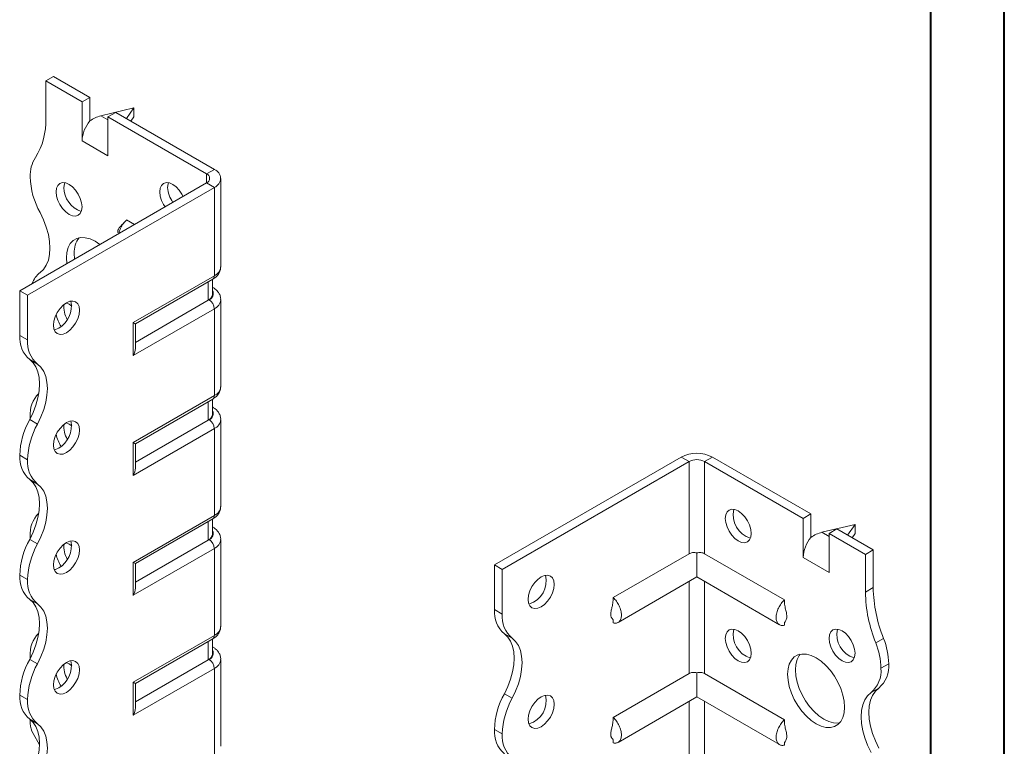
# Model space of a CAD drawing. Header units: millimetres. Extents: x 0 to 210, y 0 to 297.
# Tile 4 of 6: x 143 to 210, y 99 to 149. Entities that reach past the tile are written whole.
import ezdxf

# ---------------------------------------------------------------- set-up
doc = ezdxf.new("R2010")
doc.units = ezdxf.units.MM

msp = doc.modelspace()

# ---------------------------------------------------------------- linework, layer by layer
at = {"color": 7, "linetype": 'Continuous', "lineweight": 40}
for p, q in [((210.079, 0.215), (210.079, 297.215)), ((205.079, 5.215), (205.079, 292.215))]:
    msp.add_line(p, q, dxfattribs=at)
at = {"color": 7, "linetype": 'Continuous', "lineweight": 15}
for p, q in [((144.75, 144.54), (145.281, 144.846)), ((144.75, 144.54), (144.75, 141.976)), ((147.225, 143.111), (144.75, 144.54)), ((147.755, 143.417), (145.281, 144.846)), ((147.755, 143.417), (147.225, 143.111)), ((147.225, 140.457), (147.225, 143.111)), ((147.755, 141.824), (147.755, 143.417)), ((150.761, 142.703), (148.507, 142.167)), ((148.993, 142.09), (149.523, 142.397)), ((156.241, 138.519), (149.523, 142.397)), ((150.245, 141.98), (150.761, 142.703)), ((150.761, 142.703), (150.761, 142.09)), ((148.507, 142.167), (148.993, 141.886)), ((148.993, 139.437), (148.993, 142.09)), ((155.71, 138.213), (148.993, 142.09)), ((150.761, 142.09), (150.555, 141.801)), ((147.225, 140.457), (148.993, 139.437)), ((155.71, 138.213), (156.241, 138.519)), ((142.983, 130.253), (155.71, 137.6)), ((155.71, 138.213), (155.71, 137.6)), ((155.71, 137.6), (156.241, 137.294)), ((156.68, 131.884), (156.68, 137.906)), ((143.513, 129.946), (156.241, 137.294)), ((156.241, 131.272), (156.241, 137.294)), ((150.801, 134.766), (150.266, 135.075)), ((146.695, 132.802), (146.722, 132.411)), ((150.715, 128.082), (156.241, 131.272)), ((150.861, 127.997), (156.137, 131.043)), ((155.821, 129.601), (155.821, 130.861)), ((156.114, 130.009), (156.114, 131.03)), ((143.513, 129.946), (142.983, 130.253)), ((142.983, 127.211), (142.983, 130.253)), ((156.137, 130.48), (156.114, 130.493)), ((156.137, 130.48), (156.114, 130.491)), ((143.513, 126.905), (143.513, 129.946)), ((155.821, 129.601), (150.861, 126.738)), ((155.887, 129.639), (155.821, 129.601)), ((156.68, 123.719), (156.68, 129.639)), ((156.241, 129.027), (150.715, 125.836)), ((156.241, 123.107), (156.241, 129.027)), ((150.715, 125.836), (150.715, 128.082)), ((150.861, 126.329), (150.861, 127.997)), ((142.983, 127.211), (143.513, 126.905)), ((144.188, 125.253), (143.658, 125.56)), ((150.715, 119.917), (156.241, 123.107)), ((150.861, 119.832), (156.137, 122.878)), ((156.114, 121.844), (156.114, 122.864)), ((155.821, 121.435), (155.821, 122.695)), ((156.137, 122.315), (156.114, 122.328)), ((156.137, 122.315), (156.114, 122.326)), ((143.658, 121.477), (144.188, 121.17)), ((143.69, 121.676), (143.692, 121.542)), ((155.887, 121.474), (155.821, 121.435)), ((156.68, 115.554), (156.68, 121.474)), ((156.241, 120.861), (150.715, 117.671)), ((155.821, 121.435), (150.861, 118.572)), ((156.241, 114.941), (156.241, 120.861)), ((150.715, 117.671), (150.715, 119.917)), ((150.861, 118.164), (150.861, 119.832)), ((143.513, 118.739), (142.983, 119.045)), ((142.983, 119.045), (143.513, 118.739)), ((142.983, 119.045), (142.983, 119.045)), ((175.333, 111.577), (188.061, 118.925)), ((188.591, 118.619), (188.061, 118.925)), ((189.652, 118.619), (190.182, 118.925)), ((190.182, 118.925), (196.899, 115.047)), ((143.513, 118.739), (143.513, 118.739)), ((175.863, 111.271), (188.591, 118.619)), ((188.591, 118.619), (188.591, 112.338)), ((189.652, 112.338), (189.652, 118.619)), ((189.652, 118.619), (196.369, 114.741)), ((144.188, 117.088), (143.658, 117.394)), ((150.715, 111.751), (156.241, 114.941)), ((196.899, 115.047), (196.369, 114.741)), ((196.899, 113.454), (196.899, 115.047)), ((150.861, 111.667), (156.137, 114.712)), ((155.821, 113.27), (155.821, 114.53)), ((156.114, 113.678), (156.114, 114.699)), ((156.137, 114.149), (156.114, 114.163)), ((156.137, 114.149), (156.114, 114.16)), ((196.369, 112.087), (196.369, 114.741)), ((199.905, 114.332), (197.651, 113.797)), ((199.389, 113.61), (199.905, 114.332)), ((199.905, 114.332), (199.905, 113.72)), ((143.69, 113.511), (143.692, 113.376)), ((197.651, 113.797), (198.137, 113.516)), ((198.137, 113.72), (198.667, 114.026)), ((198.137, 111.067), (198.137, 113.72)), ((198.137, 113.72), (200.612, 112.292)), ((198.667, 114.026), (201.142, 112.598)), ((199.905, 113.72), (199.699, 113.431)), ((143.658, 113.311), (144.188, 113.005)), ((155.821, 113.27), (150.861, 110.407)), ((155.887, 113.308), (155.821, 113.27)), ((156.68, 107.388), (156.68, 113.308)), ((156.241, 112.696), (150.715, 109.506)), ((156.241, 106.776), (156.241, 112.696)), ((188.591, 112.338), (183.419, 109.352)), ((189.121, 112.392), (189.121, 110.755)), ((189.652, 112.338), (195.096, 109.195)), ((196.369, 112.087), (198.137, 111.067)), ((200.612, 112.292), (201.142, 112.598)), ((200.612, 112.292), (200.612, 109.728)), ((201.142, 112.598), (201.142, 110.034)), ((150.715, 109.506), (150.715, 111.751)), ((150.861, 109.998), (150.861, 111.667)), ((175.333, 111.577), (175.863, 111.271)), ((175.333, 108.536), (175.333, 111.577)), ((143.513, 110.574), (142.983, 110.88)), ((142.983, 110.88), (143.513, 110.573)), ((142.983, 110.88), (142.983, 110.88)), ((175.863, 108.23), (175.863, 111.271)), ((183.756, 107.658), (189.121, 110.755)), ((189.121, 110.755), (194.759, 107.501)), ((143.513, 110.573), (143.513, 110.574)), ((188.591, 110.449), (188.591, 104.173)), ((189.652, 104.173), (189.652, 110.449)), ((200.612, 109.728), (201.142, 110.034)), ((144.188, 108.923), (143.658, 109.229)), ((175.333, 108.536), (175.863, 108.23)), ((183.418, 107.846), (183.419, 107.624)), ((195.096, 107.683), (195.096, 107.467)), ((150.715, 103.586), (156.241, 106.776)), ((176.538, 106.578), (176.008, 106.884)), ((150.861, 103.501), (156.137, 106.547)), ((155.821, 105.105), (155.821, 106.365)), ((156.114, 105.513), (156.114, 106.534)), ((201.319, 106.264), (201.849, 106.57)), ((156.137, 105.984), (156.114, 105.997)), ((156.137, 105.984), (156.114, 105.995)), ((143.658, 105.146), (144.188, 104.84)), ((143.69, 105.345), (143.69, 105.206)), ((155.821, 105.105), (150.861, 102.241)), ((155.887, 105.143), (155.821, 105.105)), ((156.68, 99.223), (156.68, 105.143)), ((201.672, 104.535), (202.203, 104.841)), ((156.241, 104.53), (150.715, 101.34)), ((156.241, 98.61), (156.241, 104.53)), ((188.591, 104.173), (183.419, 101.187)), ((189.121, 104.227), (189.121, 102.59)), ((189.652, 104.173), (195.096, 101.03)), ((150.715, 101.34), (150.715, 103.586)), ((150.861, 101.833), (150.861, 103.501)), ((143.513, 102.408), (142.983, 102.715)), ((142.983, 102.714), (142.983, 102.715)), ((142.983, 102.714), (143.513, 102.408)), ((176.008, 102.801), (176.538, 102.495)), ((201.527, 103.189), (200.997, 102.883)), ((143.513, 102.408), (143.513, 102.408)), ((183.756, 99.492), (189.121, 102.59)), ((188.591, 102.283), (188.591, 96.007)), ((189.121, 102.59), (194.759, 99.335)), ((189.652, 96.007), (189.652, 102.283)), ((144.188, 100.757), (143.658, 101.063)), ((143.69, 101.04), (143.69, 100.785)), ((144.332, 99.333), (143.897, 100.088)), ((175.863, 100.064), (175.333, 100.37)), ((175.333, 100.37), (175.863, 100.063)), ((175.333, 100.37), (175.333, 100.37)), ((175.863, 100.063), (175.863, 100.064)), ((183.418, 99.681), (183.419, 99.459)), ((195.096, 99.518), (195.096, 99.301))]:
    msp.add_line(p, q, dxfattribs=at)
at = {"color": 7, "linetype": 'Continuous', "lineweight": 15, "flags": 128}
for points in [[(147.225, 135.966), (147.195, 136.248), (147.107, 136.545), (146.966, 136.837), (146.783, 137.105), (146.57, 137.33), (146.341, 137.497), (146.113, 137.594), (145.899, 137.616), (145.716, 137.559), (145.576, 137.429), (145.488, 137.234), (145.457, 136.987), (145.488, 136.705), (145.576, 136.408), (145.716, 136.116), (145.899, 135.848), (146.113, 135.623), (146.341, 135.456), (146.57, 135.359), (146.783, 135.337), (146.966, 135.394), (147.107, 135.524), (147.195, 135.719), (147.225, 135.966)], [(146.041, 137.61), (146.018, 137.54), (145.988, 137.293)], [(154.119, 136.682), (154.037, 136.838), (153.854, 137.106), (153.641, 137.331), (153.412, 137.498), (153.184, 137.595), (152.97, 137.616), (152.787, 137.56), (152.647, 137.429), (152.559, 137.234), (152.528, 136.987), (152.559, 136.706), (152.647, 136.409), (152.787, 136.116), (152.882, 135.967)], [(153.112, 137.611), (153.089, 137.54), (153.059, 137.294)], [(144.365, 131.493), (144.601, 131.711), (144.79, 131.991), (144.928, 132.328), (145.012, 132.716), (145.04, 133.145), (145.012, 133.606), (144.928, 134.091), (144.79, 134.588), (144.601, 135.086), (144.365, 135.576)], [(148.434, 133.4), (148.109, 133.619), (147.771, 133.78), (147.444, 133.867), (147.137, 133.879), (146.859, 133.815), (146.619, 133.677), (146.425, 133.468), (146.282, 133.196), (146.194, 132.869), (146.164, 132.496), (146.192, 132.105)], [(146.164, 129.436), (145.936, 129.269), (145.723, 129.044), (145.539, 128.776), (145.399, 128.484), (145.311, 128.186), (145.281, 127.905), (145.311, 127.658), (145.399, 127.463), (145.539, 127.333), (145.723, 127.276), (145.936, 127.297), (146.164, 127.394), (146.393, 127.561), (146.606, 127.786), (146.789, 128.054), (146.93, 128.347), (147.018, 128.644), (147.048, 128.925), (147.018, 129.172), (146.93, 129.367), (146.789, 129.498), (146.606, 129.554), (146.393, 129.533), (146.164, 129.436)], [(146.518, 129.209), (146.341, 129.332), (146.14, 129.421)], [(145.634, 127.701), (145.405, 127.603), (145.333, 127.588)], [(150.715, 128.082), (150.771, 128.05), (150.814, 128.024), (150.844, 128.007), (150.859, 127.998), (150.861, 127.997)], [(143.658, 125.56), (143.894, 125.342), (144.083, 125.062), (144.221, 124.724), (144.305, 124.337), (144.333, 123.908), (144.305, 123.446), (144.221, 122.962), (144.083, 122.465), (143.894, 121.967), (143.658, 121.477)], [(144.188, 121.17), (144.424, 121.66), (144.613, 122.159), (144.751, 122.656), (144.835, 123.14), (144.863, 123.602), (144.835, 124.031), (144.751, 124.418), (144.613, 124.756), (144.424, 125.036), (144.188, 125.253)], [(146.164, 121.27), (145.936, 121.104), (145.723, 120.879), (145.539, 120.611), (145.399, 120.318), (145.311, 120.021), (145.281, 119.739), (145.311, 119.493), (145.399, 119.298), (145.539, 119.167), (145.723, 119.111), (145.936, 119.132), (146.164, 119.229), (146.393, 119.396), (146.606, 119.621), (146.789, 119.889), (146.93, 120.181), (147.018, 120.478), (147.048, 120.76), (147.018, 121.007), (146.93, 121.202), (146.789, 121.332), (146.606, 121.389), (146.393, 121.368), (146.164, 121.27)], [(146.518, 121.044), (146.341, 121.166), (146.14, 121.256)], [(145.634, 119.535), (145.405, 119.438), (145.333, 119.422)], [(143.658, 117.394), (143.894, 117.177), (144.083, 116.897), (144.221, 116.559), (144.305, 116.172), (144.333, 115.743), (144.305, 115.281), (144.221, 114.797), (144.083, 114.3), (143.894, 113.801), (143.658, 113.311)], [(144.188, 113.005), (144.424, 113.495), (144.613, 113.994), (144.751, 114.491), (144.835, 114.975), (144.863, 115.437), (144.835, 115.866), (144.751, 116.253), (144.613, 116.59), (144.424, 116.871), (144.188, 117.088)], [(191.066, 114.74), (191.096, 114.987), (191.184, 115.182), (191.325, 115.313), (191.508, 115.369), (191.721, 115.348), (191.95, 115.251), (192.178, 115.084), (192.392, 114.859), (192.575, 114.591), (192.715, 114.298), (192.803, 114.001), (192.834, 113.72), (192.803, 113.473), (192.715, 113.278), (192.575, 113.148), (192.392, 113.091), (192.178, 113.112), (191.95, 113.209), (191.721, 113.376), (191.508, 113.601), (191.325, 113.869), (191.184, 114.162), (191.096, 114.459), (191.066, 114.74)], [(146.164, 113.105), (145.936, 112.938), (145.723, 112.713), (145.539, 112.445), (145.399, 112.153), (145.311, 111.856), (145.281, 111.574), (145.311, 111.327), (145.399, 111.132), (145.539, 111.002), (145.723, 110.945), (145.936, 110.966), (146.164, 111.064), (146.393, 111.23), (146.606, 111.456), (146.789, 111.723), (146.93, 112.016), (147.018, 112.313), (147.048, 112.595), (147.018, 112.841), (146.93, 113.037), (146.789, 113.167), (146.606, 113.223), (146.393, 113.202), (146.164, 113.105)], [(146.518, 112.878), (146.341, 113.001), (146.14, 113.09)], [(145.634, 111.37), (145.405, 111.273), (145.333, 111.257)], [(178.515, 110.76), (178.286, 110.594), (178.073, 110.369), (177.89, 110.101), (177.749, 109.808), (177.661, 109.511), (177.631, 109.23), (177.661, 108.983), (177.749, 108.788), (177.89, 108.657), (178.073, 108.601), (178.286, 108.622), (178.515, 108.719), (178.743, 108.886), (178.957, 109.111), (179.14, 109.379), (179.28, 109.671), (179.368, 109.969), (179.399, 110.25), (179.368, 110.497), (179.28, 110.692), (179.14, 110.822), (178.957, 110.879), (178.743, 110.858), (178.515, 110.76)], [(143.658, 109.229), (143.894, 109.012), (144.083, 108.731), (144.221, 108.394), (144.305, 108.006), (144.333, 107.577), (144.305, 107.116), (144.221, 106.631), (144.083, 106.134), (143.894, 105.636), (143.658, 105.146)], [(144.188, 104.84), (144.424, 105.33), (144.613, 105.828), (144.751, 106.325), (144.835, 106.81), (144.863, 107.271), (144.835, 107.7), (144.751, 108.088), (144.613, 108.425), (144.424, 108.705), (144.188, 108.923)], [(176.008, 102.801), (176.244, 103.291), (176.433, 103.79), (176.571, 104.287), (176.655, 104.771), (176.683, 105.233), (176.655, 105.662), (176.571, 106.049), (176.433, 106.386), (176.244, 106.667), (176.008, 106.884)], [(191.066, 106.575), (191.096, 106.822), (191.184, 107.017), (191.325, 107.147), (191.508, 107.204), (191.721, 107.183), (191.95, 107.085), (192.178, 106.918), (192.392, 106.693), (192.575, 106.426), (192.715, 106.133), (192.803, 105.836), (192.834, 105.554), (192.803, 105.308), (192.715, 105.112), (192.575, 104.982), (192.392, 104.926), (192.178, 104.947), (191.95, 105.044), (191.721, 105.211), (191.508, 105.436), (191.325, 105.704), (191.184, 105.996), (191.096, 106.293), (191.066, 106.575)], [(198.137, 106.576), (198.167, 106.822), (198.255, 107.018), (198.396, 107.148), (198.579, 107.204), (198.792, 107.183), (199.021, 107.086), (199.249, 106.919), (199.463, 106.694), (199.646, 106.426), (199.786, 106.134), (199.874, 105.837), (199.905, 105.555), (199.874, 105.308), (199.786, 105.113), (199.646, 104.983), (199.463, 104.926), (199.249, 104.947), (199.021, 105.045), (198.792, 105.211), (198.579, 105.437), (198.396, 105.704), (198.255, 105.997), (198.167, 106.294), (198.137, 106.576)], [(176.538, 102.495), (176.774, 102.985), (176.963, 103.484), (177.101, 103.98), (177.185, 104.465), (177.214, 104.926), (177.185, 105.355), (177.101, 105.743), (176.963, 106.08), (176.774, 106.361), (176.538, 106.578)], [(195.308, 104.126), (195.338, 104.499), (195.426, 104.826), (195.569, 105.098), (195.763, 105.306), (196.003, 105.445), (196.281, 105.509), (196.588, 105.497), (196.915, 105.409), (197.253, 105.249), (197.591, 105.02), (197.918, 104.729), (198.225, 104.386), (198.503, 104.002), (198.743, 103.587), (198.937, 103.154), (199.08, 102.716), (199.168, 102.288), (199.198, 101.881), (199.168, 101.508), (199.08, 101.18), (198.937, 100.908), (198.743, 100.7), (198.503, 100.561), (198.225, 100.497), (197.918, 100.509), (197.591, 100.597), (197.253, 100.758), (196.915, 100.987), (196.588, 101.277), (196.281, 101.62), (196.003, 102.005), (195.763, 102.42), (195.569, 102.853), (195.426, 103.29), (195.338, 103.719), (195.308, 104.126)], [(196.169, 105.493), (196.099, 105.404), (195.956, 105.132), (195.868, 104.805), (195.839, 104.432), (195.868, 104.025), (195.956, 103.596), (196.099, 103.159), (196.294, 102.726), (196.533, 102.311), (196.811, 101.926), (197.118, 101.583), (197.446, 101.293), (197.783, 101.064), (198.121, 100.903), (198.448, 100.815), (198.756, 100.803), (198.867, 100.819)], [(146.164, 104.94), (145.936, 104.773), (145.723, 104.548), (145.539, 104.28), (145.399, 103.987), (145.311, 103.69), (145.281, 103.409), (145.311, 103.162), (145.399, 102.967), (145.539, 102.836), (145.723, 102.78), (145.936, 102.801), (146.164, 102.898), (146.393, 103.065), (146.606, 103.29), (146.789, 103.558), (146.93, 103.85), (147.018, 104.148), (147.048, 104.429), (147.018, 104.676), (146.93, 104.871), (146.789, 105.001), (146.606, 105.058), (146.393, 105.037), (146.164, 104.94)], [(146.518, 104.713), (146.341, 104.836), (146.14, 104.925)], [(145.634, 103.204), (145.405, 103.107), (145.333, 103.092)], [(178.515, 102.595), (178.286, 102.428), (178.073, 102.203), (177.89, 101.935), (177.749, 101.643), (177.661, 101.346), (177.631, 101.064), (177.661, 100.817), (177.749, 100.622), (177.89, 100.492), (178.073, 100.435), (178.286, 100.456), (178.515, 100.554), (178.743, 100.721), (178.957, 100.946), (179.14, 101.213), (179.28, 101.506), (179.368, 101.803), (179.399, 102.085), (179.368, 102.331), (179.28, 102.527), (179.14, 102.657), (178.957, 102.713), (178.743, 102.692), (178.515, 102.595)], [(200.997, 98.8), (200.761, 99.29), (200.572, 99.788), (200.434, 100.285), (200.35, 100.77), (200.322, 101.231), (200.35, 101.66), (200.434, 102.048), (200.572, 102.385), (200.761, 102.666), (200.997, 102.883)], [(201.527, 103.189), (201.291, 102.972), (201.102, 102.691), (200.964, 102.354), (200.88, 101.967), (200.852, 101.537), (200.88, 101.076), (200.964, 100.591), (201.102, 100.095), (201.292, 99.596), (201.528, 99.106)], [(143.658, 101.063), (143.894, 100.846), (144.083, 100.566), (144.221, 100.228), (144.305, 99.841), (144.333, 99.412), (144.305, 98.95), (144.221, 98.466), (144.083, 97.969), (143.894, 97.47), (143.658, 96.98)], [(144.188, 96.674), (144.424, 97.164), (144.613, 97.663), (144.751, 98.159), (144.835, 98.644), (144.863, 99.106), (144.835, 99.535), (144.751, 99.922), (144.613, 100.26), (144.424, 100.54), (144.188, 100.757)]]:
    msp.add_lwpolyline(points, dxfattribs=at)
at = {"color": 7, "linetype": 'Continuous', "lineweight": 15}
for centre, radius, start, end in [((140.146, 141.788), 4.608, 327.74846, 2.33871), ((149.525, 140.351), 2.302, 140.22793, 177.36071), ((145.99, 138.1), 2.303, 147.74162, 182.29833), ((156.008, 137.906), 0.655, 290.78342, 69.21658), ((148.999, 138.173), 5.312, 181.78232, 209.26309), ((155.594, 137.906), 0.327, 290.78342, 69.21658), ((147.724, 137.296), 1.737, 180.09569, 251.46791), ((154.951, 137.378), 1.894, 182.54209, 215.65471), ((148.246, 132.901), 1.554, 141.76297, 183.66292), ((155.929, 131.959), 0.754, 294.37466, 354.3052), ((145.304, 130.257), 1.553, 127.23476, 161.82827), ((155.996, 131.245), 0.246, 305.01333, 6.29885), ((155.738, 130.043), 0.431, 290.26685, 29.20572), ((144.763, 129.203), 1.737, 300.09623, 11.47264), ((155.614, 130.059), 0.503, 294.37466, 354.3052), ((155.473, 128.992), 0.768, 2.60548, 57.39452), ((155.944, 129.703), 0.738, 293.67084, 355.26559), ((147.582, 129.121), 1.589, 172.49112, 211.152), ((147.42, 128.943), 1.973, 188.68352, 214.85578), ((144.936, 127.046), 1.96, 175.16429, 229.31203), ((145.466, 126.74), 1.96, 175.16429, 229.31203), ((155.929, 123.794), 0.754, 294.37466, 354.3052), ((145.692, 121.833), 2.009, 134.71765, 184.47723), ((155.996, 123.08), 0.246, 305.01333, 6.29885), ((148.292, 118.88), 5.312, 150.73691, 178.21768), ((155.614, 121.894), 0.503, 294.37466, 354.3052), ((155.738, 121.878), 0.431, 290.26685, 29.20572), ((155.473, 120.826), 0.768, 2.60548, 57.39452), ((155.944, 121.537), 0.738, 293.67084, 355.26559), ((148.822, 118.574), 5.312, 150.73691, 178.21768), ((144.763, 121.038), 1.737, 300.09623, 11.47264), ((147.582, 120.956), 1.589, 172.49112, 211.152), ((147.42, 120.777), 1.973, 188.68352, 214.85578), ((144.934, 118.88), 1.959, 175.16254, 229.32327), ((189.121, 116.878), 2.306, 62.60967, 117.39033), ((145.465, 118.574), 1.959, 175.16254, 229.32327), ((189.121, 117.595), 1.153, 62.60967, 117.39033), ((155.929, 115.628), 0.754, 294.37466, 354.3052), ((145.692, 113.668), 2.009, 134.71765, 184.47723), ((155.996, 114.914), 0.246, 305.01333, 6.29885), ((193.248, 114.98), 1.645, 166.50195, 253.49268), ((155.614, 113.728), 0.503, 294.37466, 354.3052), ((155.738, 113.712), 0.431, 290.26685, 29.20572), ((198.669, 111.981), 2.302, 140.22793, 177.36071), ((148.292, 110.715), 5.312, 150.73691, 178.21768), ((148.822, 110.409), 5.312, 150.73691, 178.21768), ((144.763, 112.872), 1.737, 300.09623, 11.47264), ((147.582, 112.79), 1.589, 172.49112, 211.152), ((155.473, 112.661), 0.768, 2.60548, 57.39452), ((155.944, 113.372), 0.738, 293.67084, 355.26559), ((147.42, 112.612), 1.973, 188.68352, 214.85578), ((144.934, 110.714), 1.959, 175.16254, 229.32327), ((177.216, 110.489), 1.645, 286.50732, 13.49805), ((145.465, 110.408), 1.959, 175.16254, 229.32327), ((210.368, 109.916), 9.758, 181.10398, 201.97437), ((210.898, 110.222), 9.758, 181.10398, 201.97437), ((177.286, 108.371), 1.96, 175.16429, 229.31203), ((177.816, 108.064), 1.96, 175.16429, 229.31203), ((155.929, 107.463), 0.754, 294.37466, 354.3052), ((145.693, 105.502), 2.009, 134.72167, 184.47672), ((155.996, 106.749), 0.246, 305.01333, 6.29885), ((193.248, 106.814), 1.645, 166.50195, 253.49268), ((200.319, 106.815), 1.645, 166.50195, 253.49268), ((196.792, 104.438), 4.881, 1.13517, 21.97152), ((197.323, 104.744), 4.881, 1.13517, 21.97152), ((155.614, 105.563), 0.503, 294.37466, 354.3052), ((155.738, 105.547), 0.431, 290.26685, 29.20572), ((148.292, 102.549), 5.312, 150.73691, 178.21768), ((148.822, 102.243), 5.312, 150.73691, 178.21768), ((144.763, 104.707), 1.737, 300.09623, 11.47264), ((147.582, 104.625), 1.589, 172.49112, 211.152), ((155.473, 104.495), 0.768, 2.60548, 57.39452), ((155.944, 105.207), 0.738, 293.67084, 355.26559), ((200.25, 104.676), 1.96, 310.68797, 4.83571), ((147.42, 104.446), 1.973, 188.68352, 214.85578), ((199.719, 104.369), 1.96, 310.68797, 4.83571), ((144.934, 102.549), 1.959, 175.16254, 229.32327), ((180.642, 100.205), 5.312, 150.73691, 178.21768), ((177.216, 102.324), 1.645, 286.50732, 13.49805), ((145.465, 102.243), 1.959, 175.16254, 229.32327), ((181.172, 99.899), 5.312, 150.73691, 178.21768), ((145.132, 100.834), 1.443, 181.9565, 211.14373), ((177.284, 100.204), 1.959, 175.16254, 229.32327), ((177.815, 99.898), 1.959, 175.16254, 229.32327)]:
    msp.add_arc(centre, radius, start, end, dxfattribs=at)
for centre, major_axis, ratio, start_param, end_param in [((148.507, 140.942), (1.39, 0.796), 0.717477, 1.181016, 1.704614), ((150.361, 126.041), (0.354, 0.612), 0.577335, 4.71243, 5.497828), ((150.361, 120.121), (0.5, -0.289), 0.00007, 0.000041, 0.785439), ((150.361, 117.875), (0.354, 0.612), 0.577335, 4.71243, 5.497828), ((197.651, 112.572), (1.39, 0.796), 0.717477, 1.181016, 1.704614), ((150.361, 111.955), (0.5, -0.289), 0.00007, 0.000041, 0.785439), ((150.361, 109.71), (0.354, 0.612), 0.577335, 4.71243, 5.497828), ((150.361, 103.79), (0.5, -0.289), 0.00007, 0.000041, 0.785439), ((150.361, 101.544), (0.354, 0.612), 0.577335, 4.71243, 5.497828)]:
    msp.add_ellipse(centre, major_axis=major_axis, ratio=ratio, start_param=start_param, end_param=end_param, dxfattribs=at)
for points, knots in [([(150.118, 134.932), (150.079, 134.885), (149.988, 134.775), (149.847, 134.65), (149.744, 134.525), (149.696, 134.439), (149.677, 134.39), (149.667, 134.357), (149.66, 134.324), (149.658, 134.294), (149.659, 134.266), (149.664, 134.242), (149.671, 134.226), (149.676, 134.225), (149.679, 134.224)], [0, 0, 0, 0, 0.188459, 0.442396, 0.654057, 0.739658, 0.773076, 0.801841, 0.828617, 0.856601, 0.888626, 0.925867, 0.96442, 1, 1, 1, 1]), ([(150.266, 135.075), (150.21, 135.02), (150.071, 134.883), (149.89, 134.602), (149.767, 134.333), (149.745, 134.189), (149.74, 134.154)], [0, 0, 0, 0, 0.225912, 0.558443, 0.890983, 1, 1, 1, 1]), ([(156.137, 131.043), (156.187, 131.074), (156.312, 131.153), (156.476, 131.311), (156.607, 131.519), (156.676, 131.715), (156.672, 131.837), (156.67, 131.881)], [0, 0, 0, 0, 0.1633, 0.41334, 0.647562, 0.873126, 1, 1, 1, 1]), ([(156.671, 129.642), (156.673, 129.681), (156.679, 129.799), (156.613, 129.991), (156.488, 130.196), (156.326, 130.36), (156.196, 130.443), (156.137, 130.48)], [0, 0, 0, 0, 0.11058, 0.342313, 0.570277, 0.806453, 1, 1, 1, 1]), ([(156.137, 122.878), (156.187, 122.909), (156.312, 122.988), (156.476, 123.146), (156.607, 123.354), (156.676, 123.549), (156.672, 123.672), (156.67, 123.716)], [0, 0, 0, 0, 0.1633, 0.41334, 0.647562, 0.873126, 1, 1, 1, 1]), ([(156.671, 121.477), (156.673, 121.515), (156.679, 121.634), (156.613, 121.825), (156.488, 122.031), (156.326, 122.195), (156.196, 122.278), (156.137, 122.315)], [0, 0, 0, 0, 0.1105799, 0.3423133, 0.5702765, 0.8064533, 1, 1, 1, 1]), ([(156.137, 114.712), (156.187, 114.743), (156.312, 114.822), (156.476, 114.98), (156.607, 115.188), (156.676, 115.384), (156.672, 115.506), (156.67, 115.55)], [0, 0, 0, 0, 0.1633, 0.41334, 0.647562, 0.873126, 1, 1, 1, 1]), ([(156.671, 113.312), (156.673, 113.35), (156.679, 113.469), (156.613, 113.66), (156.488, 113.866), (156.326, 114.03), (156.196, 114.112), (156.137, 114.149)], [0, 0, 0, 0, 0.1105799, 0.3423133, 0.5702765, 0.8064533, 1, 1, 1, 1]), ([(189.121, 112.392), (189.075, 112.407), (189.027, 112.416), (188.931, 112.424), (188.884, 112.423), (188.747, 112.407), (188.662, 112.379), (188.591, 112.338)], [0, 0, 0, 0, 0.25, 0.25, 0.5, 0.5, 1, 1, 1, 1]), ([(189.652, 112.338), (189.616, 112.359), (189.577, 112.376), (189.495, 112.403), (189.45, 112.413), (189.358, 112.423), (189.312, 112.424), (189.216, 112.416), (189.168, 112.407), (189.121, 112.392)], [0, 0, 0, 0, 0.25, 0.25, 0.5, 0.5, 0.75, 0.75, 1, 1, 1, 1]), ([(183.418, 109.148), (183.405, 109.031), (183.382, 108.832), (183.312, 108.593), (183.272, 108.414), (183.249, 108.262), (183.254, 108.131), (183.278, 108.043), (183.316, 107.962), (183.383, 107.899), (183.406, 107.852), (183.418, 107.828)], [0, 0, 0, 0, 0.183845, 0.312711, 0.387766, 0.468607, 0.561014, 0.614242, 0.675479, 0.825899, 1, 1, 1, 1]), ([(183.419, 107.624), (183.459, 107.613), (183.499, 107.608), (183.575, 107.605), (183.612, 107.608), (183.681, 107.623), (183.713, 107.635), (183.774, 107.667), (183.802, 107.687), (183.852, 107.735), (183.875, 107.763), (183.914, 107.826), (183.931, 107.861), (183.957, 107.938), (183.967, 107.979), (183.981, 108.066), (183.984, 108.113), (183.984, 108.21), (183.981, 108.26), (183.967, 108.363), (183.957, 108.416), (183.917, 108.577), (183.878, 108.686), (183.776, 108.9), (183.716, 109.001), (183.612, 109.145), (183.575, 109.19), (183.499, 109.275), (183.459, 109.315), (183.419, 109.352)], [0, 0, 0, 0, 0.0625, 0.0625, 0.125, 0.125, 0.1875, 0.1875, 0.25, 0.25, 0.3125, 0.3125, 0.375, 0.375, 0.4375, 0.4375, 0.5, 0.5, 0.5625, 0.5625, 0.625, 0.625, 0.75, 0.75, 0.875, 0.875, 0.9375, 0.9375, 1, 1, 1, 1]), ([(195.096, 109.195), (195.056, 109.158), (195.016, 109.118), (194.94, 109.033), (194.903, 108.988), (194.834, 108.893), (194.802, 108.844), (194.741, 108.742), (194.713, 108.689), (194.663, 108.583), (194.64, 108.53), (194.601, 108.422), (194.584, 108.367), (194.558, 108.26), (194.548, 108.207), (194.534, 108.104), (194.531, 108.053), (194.531, 107.908), (194.544, 107.819), (194.597, 107.666), (194.637, 107.603), (194.738, 107.506), (194.799, 107.474), (194.903, 107.451), (194.939, 107.448), (195.016, 107.451), (195.056, 107.456), (195.096, 107.467)], [0, 0, 0, 0, 0.0625, 0.0625, 0.125, 0.125, 0.1875, 0.1875, 0.25, 0.25, 0.3125, 0.3125, 0.375, 0.375, 0.4375, 0.4375, 0.5, 0.5, 0.625, 0.625, 0.75, 0.75, 0.875, 0.875, 0.9375, 0.9375, 1, 1, 1, 1]), ([(195.101, 107.673), (195.104, 107.673), (195.11, 107.673), (195.159, 107.733), (195.22, 107.838), (195.261, 107.966), (195.264, 108.138), (195.222, 108.364), (195.137, 108.645), (195.111, 108.869), (195.096, 108.991)], [0, 0, 0, 0, 0.082719, 0.205131, 0.329338, 0.43478, 0.526561, 0.636523, 0.801685, 1, 1, 1, 1]), ([(156.137, 106.547), (156.187, 106.578), (156.312, 106.657), (156.476, 106.815), (156.607, 107.023), (156.676, 107.219), (156.672, 107.341), (156.67, 107.385)], [0, 0, 0, 0, 0.1633, 0.41334, 0.647562, 0.873126, 1, 1, 1, 1]), ([(156.671, 105.146), (156.673, 105.184), (156.679, 105.303), (156.613, 105.495), (156.488, 105.7), (156.326, 105.864), (156.196, 105.947), (156.137, 105.984)], [0, 0, 0, 0, 0.11058, 0.342313, 0.570277, 0.806453, 1, 1, 1, 1]), ([(189.121, 104.227), (189.075, 104.241), (189.027, 104.251), (188.931, 104.259), (188.884, 104.258), (188.747, 104.242), (188.662, 104.214), (188.591, 104.173)], [0, 0, 0, 0, 0.25, 0.25, 0.5, 0.5, 1, 1, 1, 1]), ([(189.652, 104.173), (189.616, 104.193), (189.577, 104.21), (189.494, 104.237), (189.45, 104.247), (189.313, 104.263), (189.215, 104.256), (189.121, 104.227)], [0, 0, 0, 0, 0.25, 0.25, 0.5, 0.5, 1, 1, 1, 1]), ([(183.418, 100.983), (183.405, 100.866), (183.382, 100.667), (183.312, 100.427), (183.272, 100.249), (183.249, 100.097), (183.254, 99.966), (183.278, 99.877), (183.316, 99.797), (183.383, 99.733), (183.406, 99.687), (183.418, 99.662)], [0, 0, 0, 0, 0.183845, 0.312711, 0.387766, 0.468607, 0.561014, 0.614242, 0.675479, 0.825899, 1, 1, 1, 1]), ([(183.419, 99.459), (183.459, 99.448), (183.499, 99.442), (183.575, 99.44), (183.612, 99.443), (183.681, 99.458), (183.713, 99.469), (183.774, 99.501), (183.802, 99.522), (183.852, 99.57), (183.875, 99.597), (183.914, 99.66), (183.931, 99.696), (183.957, 99.772), (183.967, 99.813), (183.981, 99.901), (183.984, 99.948), (183.984, 100.044), (183.981, 100.094), (183.967, 100.197), (183.957, 100.251), (183.917, 100.412), (183.878, 100.52), (183.776, 100.734), (183.716, 100.836), (183.612, 100.979), (183.575, 101.025), (183.499, 101.11), (183.459, 101.15), (183.419, 101.187)], [0, 0, 0, 0, 0.0625, 0.0625, 0.125, 0.125, 0.1875, 0.1875, 0.25, 0.25, 0.3125, 0.3125, 0.375, 0.375, 0.4375, 0.4375, 0.5, 0.5, 0.5625, 0.5625, 0.625, 0.625, 0.75, 0.75, 0.875, 0.875, 0.9375, 0.9375, 1, 1, 1, 1]), ([(195.096, 101.03), (195.056, 100.992), (195.016, 100.953), (194.94, 100.868), (194.903, 100.822), (194.834, 100.728), (194.802, 100.679), (194.741, 100.577), (194.713, 100.524), (194.663, 100.418), (194.64, 100.364), (194.601, 100.256), (194.584, 100.201), (194.558, 100.094), (194.548, 100.042), (194.534, 99.939), (194.531, 99.888), (194.531, 99.742), (194.544, 99.654), (194.597, 99.501), (194.637, 99.437), (194.738, 99.34), (194.799, 99.308), (194.903, 99.286), (194.939, 99.283), (195.016, 99.285), (195.056, 99.291), (195.096, 99.301)], [0, 0, 0, 0, 0.0625, 0.0625, 0.125, 0.125, 0.1875, 0.1875, 0.25, 0.25, 0.3125, 0.3125, 0.375, 0.375, 0.4375, 0.4375, 0.5, 0.5, 0.625, 0.625, 0.75, 0.75, 0.875, 0.875, 0.9375, 0.9375, 1, 1, 1, 1]), ([(195.101, 99.508), (195.104, 99.508), (195.11, 99.508), (195.159, 99.568), (195.22, 99.673), (195.261, 99.801), (195.264, 99.972), (195.222, 100.198), (195.137, 100.48), (195.111, 100.704), (195.096, 100.826)], [0, 0, 0, 0, 0.082719, 0.205131, 0.329338, 0.43478, 0.526561, 0.636523, 0.801685, 1, 1, 1, 1])]:
    msp.add_open_spline(points, degree=3, knots=knots, dxfattribs=at)
for points in [[(183.419, 109.352), (183.418, 109.284), (183.418, 109.216), (183.418, 109.148)], [(195.096, 109.195), (195.096, 109.127), (195.096, 109.059), (195.096, 108.991)], [(183.419, 101.187), (183.418, 101.119), (183.418, 101.051), (183.418, 100.983)], [(195.096, 101.03), (195.096, 100.962), (195.096, 100.894), (195.096, 100.826)]]:
    msp.add_open_spline(points, degree=3, dxfattribs=at)

doc.saveas('drawing.dxf')
